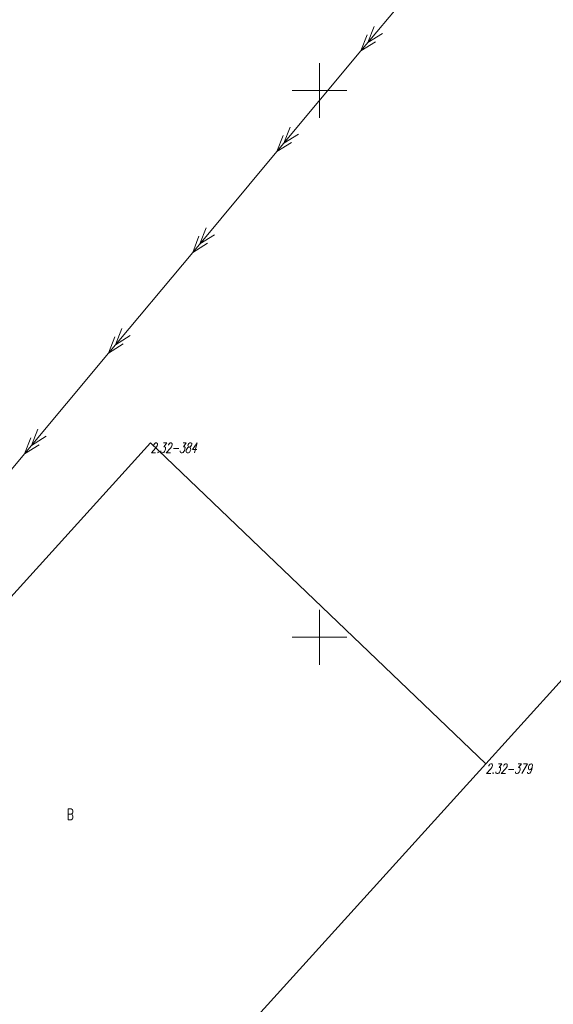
# Model space of a CAD drawing. Header units: metres. Extents: x 7582703 to 7587334, y 6019078 to 6022350.
# Tile 25 of 88: x 7585373 to 7585421, y 6019716 to 6019806. Entities that reach past the tile are written whole.
import ezdxf
from ezdxf.enums import TextEntityAlignment as Align

# ---------------------------------------------------------------- set-up
doc = ezdxf.new("R2010")
doc.units = ezdxf.units.M
doc.header["$MEASUREMENT"] = 0
doc.linetypes.add('EGDE', pattern=[0])
doc.layers.add('Dzialki', color=7, linetype='EGDE', lineweight=60)
doc.styles.get("Standard").update_dxf_attribs({"font": 'Simplex.SHX', "width": 0.75})

msp = doc.modelspace()

# ---------------------------------------------------------------- linework, layer by layer
at = {"layer": 'Dzialki', "lineweight": 9}
for p, q in [((7585411.493, 6019812.825), (7585403.799, 6019803.616)), ((7585403.799, 6019803.616), (7585404.377, 6019805.088)), ((7585404.441, 6019804.384), (7585405.019, 6019805.856)), ((7585405.786, 6019805.214), (7585404.441, 6019804.384)), ((7585415.21, 6019738.44), (7585475.66, 6019805.11)), ((7585415.21, 6019738.44), (7585475.66, 6019805.11)), ((7585405.145, 6019804.447), (7585403.799, 6019803.616)), ((7585403.799, 6019803.616), (7585396.106, 6019794.407)), ((7585400, 6019797.5), (7585400, 6019802.5)), ((7585397.5, 6019800), (7585402.5, 6019800)), ((7585396.747, 6019795.175), (7585397.325, 6019796.647)), ((7585398.092, 6019796.005), (7585396.747, 6019795.175)), ((7585396.106, 6019794.407), (7585396.684, 6019795.879)), ((7585397.451, 6019795.238), (7585396.106, 6019794.407)), ((7585396.106, 6019794.407), (7585388.412, 6019785.198)), ((7585389.053, 6019785.966), (7585389.631, 6019787.437)), ((7585388.412, 6019785.198), (7585388.99, 6019786.67)), ((7585390.399, 6019786.796), (7585389.053, 6019785.966)), ((7585388.412, 6019785.198), (7585380.718, 6019775.989)), ((7585389.757, 6019786.029), (7585388.412, 6019785.198)), ((7585381.359, 6019776.757), (7585381.937, 6019778.228)), ((7585380.718, 6019775.989), (7585381.296, 6019777.461)), ((7585382.705, 6019777.587), (7585381.359, 6019776.757)), ((7585382.064, 6019776.82), (7585380.718, 6019775.989)), ((7585380.718, 6019775.989), (7585373.025, 6019766.78)), ((7585373.666, 6019767.548), (7585374.244, 6019769.019)), ((7585373.025, 6019766.78), (7585373.603, 6019768.252)), ((7585375.011, 6019768.378), (7585373.666, 6019767.548)), ((7585347.75, 6019727.17), (7585384.56, 6019767.77)), ((7585347.75, 6019727.17), (7585384.56, 6019767.77)), ((7585374.37, 6019767.611), (7585373.025, 6019766.78)), ((7585384.56, 6019767.77), (7585415.21, 6019738.44)), ((7585384.56, 6019767.77), (7585415.21, 6019738.44)), ((7585373.025, 6019766.78), (7585364.852, 6019756.998)), ((7585400, 6019747.5), (7585400, 6019752.5)), ((7585397.5, 6019750), (7585402.5, 6019750)), ((7585415.21, 6019738.44), (7585378.4, 6019697.84)), ((7585378.4, 6019697.84), (7585415.21, 6019738.44))]:
    msp.add_line(p, q, dxfattribs=at)

# ---------------------------------------------------------------- texts
at = {"layer": 'Dzialki', "lineweight": 9, "oblique": 15, "width": 0.7}
for s, p in [('2.32-384', (7585384.56, 6019767.77)), ('2.32-379', (7585415.21, 6019738.44))]:
    msp.add_text(s, height=0.9, dxfattribs=at).set_placement(p, align=Align.TOP_LEFT)
at = {"layer": 'Dzialki', "lineweight": 9, "width": 0.7}
msp.add_text('B', height=1, dxfattribs=at).set_placement((7585376.899, 6019734.312), align=Align.TOP_LEFT)

doc.saveas('drawing.dxf')
